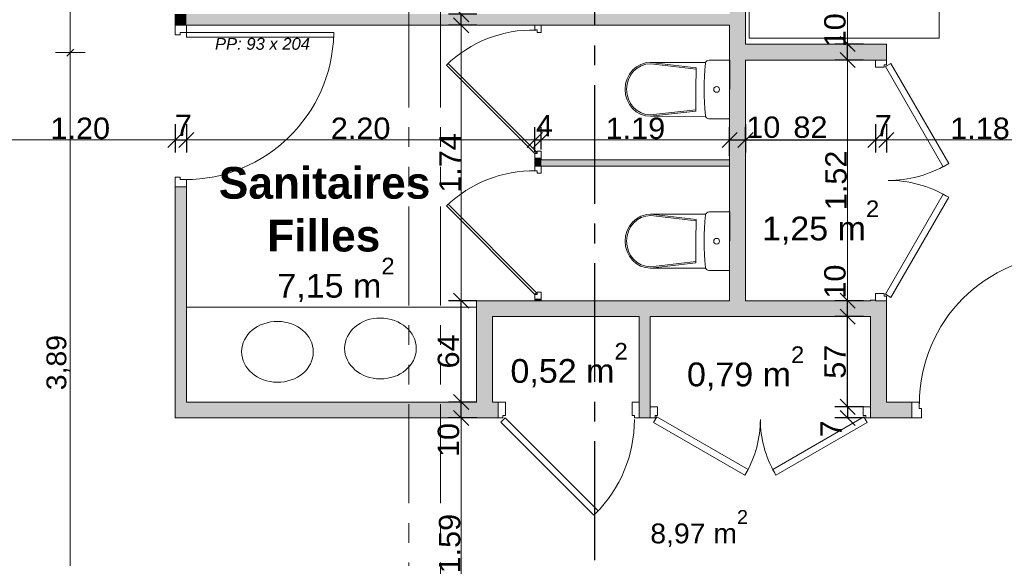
# Model space of a CAD drawing. Extents: x -61922 to -17841, y -51921 to -12831.
# Tile 16 of 22: x -37133 to -30916, y -33729 to -30328. Entities that reach past the tile are written whole.
import ezdxf

# ---------------------------------------------------------------- set-up
doc = ezdxf.new("R2010")
doc.units = 0
doc.header["$LTSCALE"] = 0.1
doc.header["$MEASUREMENT"] = 0
doc.linetypes.add('AXES2', pattern=[1.125, 0.75, -0.125, 0.125, -0.125])
doc.linetypes.add('FANTOME2', pattern=[1.25, 0.625, -0.125, 0.125, -0.125, 0.125, -0.125])
doc.layers.get('0').update_dxf_attribs({"lineweight": 9})
doc.layers.get('Defpoints').update_dxf_attribs({"lineweight": 9})
for name, color, linetype, lineweight in [('Cloisons', 7, 'Continuous', 9), ('Cotat_ 1_50', 7, 'Continuous', 9), ('Mobiliers', 7, 'Continuous', 9), ('Murs Périphériques', 7, 'Continuous', 9), ('Plomberie Sanitaire', 7, 'Continuous', 9), ('Poutres', 7, 'Continuous', 9), ('Revetement Sols', 7, 'Continuous', 9), ('Texte 2D', 7, 'Continuous', 9)]:
    doc.layers.add(name, color=color, linetype=linetype, lineweight=lineweight)
doc.styles.add('STYLE_GENERE_2', font='swissc.ttf', dxfattribs={"width": 1.25})
doc.styles.add('STYLE_GENERE_4', font='ariali.ttf')
doc.styles.add('STYLE_GENERE_6', font='arialbd.ttf')
doc.dimstyles.new('COTATION_EN_M', dxfattribs={"dimtxt": 135, "dimasz": 45, "dimexe": 80, "dimexo": 10, "dimgap": 3, "dimtad": 1, "dimlfac": 0.001, "dimzin": 0, "dimdsep": 46, "dimtxsty": 'STYLE_GENERE_2', "dimblk": 'OBLIQUE', "dimcen": 2.5, "dimclrd": 256, "dimclre": 256, "dimclrt": 256, "dimadec": 0, "dimazin": 0, "dimtfac": 1, "dimtix": 1, "dimtmove": 1, "dimatfit": 3, "dimldrblk": 'OBLIQUE', "dimfxl": 100, "dimfxlon": 1, "dimtfillclr": 256, "dimtolj": 1, "dimtzin": 1, "dimlwd": -1, "dimarcsym": 0})
doc.dimstyles.new('COTE CM', dxfattribs={"dimtxt": 135, "dimasz": 95, "dimexe": 80, "dimexo": 10, "dimgap": 10, "dimtad": 1, "dimdec": 0, "dimlfac": 0.1, "dimzin": 0, "dimtxsty": 'STYLE_GENERE_2', "dimblk": 'OBLIQUE', "dimcen": 0.09, "dimclrd": 256, "dimclre": 256, "dimclrt": 256, "dimadec": 0, "dimazin": 0, "dimtfac": 1, "dimtdec": 0, "dimtmove": 1, "dimatfit": 3, "dimfxl": 100, "dimfxlon": 1, "dimtolj": 1, "dimtzin": 0, "dimarcsym": 0})

# ---------------------------------------------------------------- blocks, each defined once
blk = doc.blocks.new('_Oblique')
at = {"color": 0, "linetype": 'ByBlock', "lineweight": -2}
blk.add_line((-0.5, -0.5), (0.5, 0.5), dxfattribs=at)
blk = doc.blocks.new('*D879')
at = {"lineweight": -2, "transparency": 16777216}
for p, q in [((-37350.5, -30986.9), (-37350.5, -31166.9)), ((-36150.3, -30986.9), (-36150.3, -31166.9))]:
    blk.add_line(p, q, dxfattribs=at)
at = {"transparency": 16777216}
blk.add_line((-37350.5, -31086.9), (-36150.3, -31086.9), dxfattribs=at)
at = {"layer": 'Defpoints', "color": 0, "transparency": 16777216}
for p in [(-36150.3, -30422.7), (-37350.5, -30535.4), (-36150.3, -31086.9)]:
    blk.add_point(p, dxfattribs=at)
at = {"transparency": 16777216, "xscale": 45, "yscale": 45, "zscale": 45, "rotation": 180}
blk.add_blockref('_Oblique', (-37350.5, -31086.9), dxfattribs=at)
at = {"transparency": 16777216, "xscale": 45, "yscale": 45, "zscale": 45}
blk.add_blockref('_Oblique', (-36150.3, -31086.9), dxfattribs=at)
at = {"transparency": 16777216, "insert": (-36750.4, -31014.5), "char_height": 135, "attachment_point": 5, "style": 'STYLE_GENERE_2'}
blk.add_mtext('\\A1;1.20', dxfattribs=at)
blk = doc.blocks.new('*D880')
at = {"lineweight": -2, "transparency": 16777216}
for p, q in [((-36150.3, -30986.9), (-36150.3, -31166.9)), ((-36080.3, -30986.9), (-36080.3, -31166.9)), ((-36150.3, -31086.9), (-36080.3, -31086.9))]:
    blk.add_line(p, q, dxfattribs=at)
at = {"layer": 'Defpoints', "color": 0, "transparency": 16777216}
for p in [(-36150.3, -30422.7), (-36080.3, -30407.7), (-36080.3, -31086.9)]:
    blk.add_point(p, dxfattribs=at)
at = {"lineweight": -2, "transparency": 16777216, "xscale": 95, "yscale": 95, "zscale": 95, "rotation": 180}
blk.add_blockref('_Oblique', (-36150.3, -31086.9), dxfattribs=at)
at = {"lineweight": -2, "transparency": 16777216, "xscale": 95, "yscale": 95, "zscale": 95}
blk.add_blockref('_Oblique', (-36080.3, -31086.9), dxfattribs=at)
at = {"transparency": 16777216, "insert": (-36099.2, -30994.9), "char_height": 135, "attachment_point": 5, "style": 'STYLE_GENERE_2'}
blk.add_mtext('\\A1;7', dxfattribs=at)
blk = doc.blocks.new('*D881')
at = {"lineweight": -2, "transparency": 16777216}
for p, q in [((-36080.3, -30986.9), (-36080.3, -31166.9)), ((-33880.3, -31162.7), (-33880.3, -31006.9))]:
    blk.add_line(p, q, dxfattribs=at)
at = {"transparency": 16777216}
blk.add_line((-36080.3, -31086.9), (-33880.3, -31086.9), dxfattribs=at)
at = {"layer": 'Defpoints', "color": 0, "transparency": 16777216}
for p in [(-36080.3, -30407.7), (-33880.3, -31086.9), (-33880.3, -31172.7)]:
    blk.add_point(p, dxfattribs=at)
at = {"transparency": 16777216, "xscale": 45, "yscale": 45, "zscale": 45, "rotation": 180}
blk.add_blockref('_Oblique', (-36080.3, -31086.9), dxfattribs=at)
at = {"transparency": 16777216, "xscale": 45, "yscale": 45, "zscale": 45}
blk.add_blockref('_Oblique', (-33880.3, -31086.9), dxfattribs=at)
at = {"transparency": 16777216, "insert": (-34980.3, -31014.5), "char_height": 135, "attachment_point": 5, "style": 'STYLE_GENERE_2'}
blk.add_mtext('\\A1;2.20', dxfattribs=at)
blk = doc.blocks.new('*D882')
at = {"lineweight": -2, "transparency": 16777216}
for p, q in [((-33880.3, -31162.7), (-33880.3, -31006.9)), ((-33840.3, -31147.7), (-33840.3, -31006.9)), ((-33880.3, -31086.9), (-33840.3, -31086.9))]:
    blk.add_line(p, q, dxfattribs=at)
at = {"layer": 'Defpoints', "color": 0, "transparency": 16777216}
for p in [(-33840.3, -31086.9), (-33880.3, -31172.7), (-33840.3, -31157.7)]:
    blk.add_point(p, dxfattribs=at)
at = {"lineweight": -2, "transparency": 16777216, "xscale": 95, "yscale": 95, "zscale": 95, "rotation": 180}
blk.add_blockref('_Oblique', (-33880.3, -31086.9), dxfattribs=at)
at = {"lineweight": -2, "transparency": 16777216, "xscale": 95, "yscale": 95, "zscale": 95}
blk.add_blockref('_Oblique', (-33840.3, -31086.9), dxfattribs=at)
at = {"transparency": 16777216, "insert": (-33819.5, -30997.7), "char_height": 135, "attachment_point": 5, "style": 'STYLE_GENERE_2'}
blk.add_mtext('\\A1;4', dxfattribs=at)
blk = doc.blocks.new('*D883')
at = {"lineweight": -2, "transparency": 16777216}
for p, q in [((-33840.3, -31147.7), (-33840.3, -31006.9)), ((-32650.3, -31186.9), (-32650.3, -31006.9))]:
    blk.add_line(p, q, dxfattribs=at)
at = {"transparency": 16777216}
blk.add_line((-33840.3, -31086.9), (-32650.3, -31086.9), dxfattribs=at)
at = {"layer": 'Defpoints', "color": 0, "transparency": 16777216}
for p in [(-32650.3, -31086.9), (-33840.3, -31157.7), (-32650.3, -31212.7)]:
    blk.add_point(p, dxfattribs=at)
at = {"transparency": 16777216, "xscale": 45, "yscale": 45, "zscale": 45, "rotation": 180}
blk.add_blockref('_Oblique', (-33840.3, -31086.9), dxfattribs=at)
at = {"transparency": 16777216, "xscale": 45, "yscale": 45, "zscale": 45}
blk.add_blockref('_Oblique', (-32650.3, -31086.9), dxfattribs=at)
at = {"transparency": 16777216, "insert": (-33245.3, -31014.6), "char_height": 135, "attachment_point": 5, "style": 'STYLE_GENERE_2'}
blk.add_mtext('\\A1;1.19', dxfattribs=at)
blk = doc.blocks.new('*D884')
at = {"lineweight": -2, "transparency": 16777216}
for p, q in [((-32550.3, -30986.9), (-32550.3, -31166.9)), ((-31730.3, -30986.9), (-31730.3, -31166.9)), ((-32550.3, -31086.9), (-31730.3, -31086.9))]:
    blk.add_line(p, q, dxfattribs=at)
at = {"layer": 'Defpoints', "color": 0, "transparency": 16777216}
for p in [(-32550.3, -30582.7), (-31730.3, -30627.7), (-31730.3, -31086.9)]:
    blk.add_point(p, dxfattribs=at)
at = {"lineweight": -2, "transparency": 16777216, "xscale": 95, "yscale": 95, "zscale": 95, "rotation": 180}
blk.add_blockref('_Oblique', (-32550.3, -31086.9), dxfattribs=at)
at = {"lineweight": -2, "transparency": 16777216, "xscale": 95, "yscale": 95, "zscale": 95}
blk.add_blockref('_Oblique', (-31730.3, -31086.9), dxfattribs=at)
at = {"transparency": 16777216, "insert": (-32140.3, -31007.5), "char_height": 135, "attachment_point": 5, "style": 'STYLE_GENERE_2'}
blk.add_mtext('\\A1;82', dxfattribs=at)
blk = doc.blocks.new('*D885')
at = {"lineweight": -2, "transparency": 16777216}
for p, q in [((-31730.3, -30986.9), (-31730.3, -31166.9)), ((-31660.3, -30986.9), (-31660.3, -31166.9)), ((-31730.3, -31086.9), (-31660.3, -31086.9))]:
    blk.add_line(p, q, dxfattribs=at)
at = {"layer": 'Defpoints', "color": 0, "transparency": 16777216}
for p in [(-31730.3, -30627.7), (-31660.3, -30612.7), (-31660.3, -31086.9)]:
    blk.add_point(p, dxfattribs=at)
at = {"lineweight": -2, "transparency": 16777216, "xscale": 95, "yscale": 95, "zscale": 95, "rotation": 180}
blk.add_blockref('_Oblique', (-31730.3, -31086.9), dxfattribs=at)
at = {"lineweight": -2, "transparency": 16777216, "xscale": 95, "yscale": 95, "zscale": 95}
blk.add_blockref('_Oblique', (-31660.3, -31086.9), dxfattribs=at)
at = {"transparency": 16777216, "insert": (-31680.2, -30996.4), "char_height": 135, "attachment_point": 5, "style": 'STYLE_GENERE_2'}
blk.add_mtext('\\A1;7', dxfattribs=at)
blk = doc.blocks.new('*D886')
at = {"lineweight": -2, "transparency": 16777216}
for p, q in [((-31660.3, -30986.9), (-31660.3, -31166.9)), ((-30479.1, -31186.9), (-30479.1, -31006.9))]:
    blk.add_line(p, q, dxfattribs=at)
at = {"transparency": 16777216}
blk.add_line((-31660.3, -31086.9), (-30479.1, -31086.9), dxfattribs=at)
at = {"layer": 'Defpoints', "color": 0, "transparency": 16777216}
for p in [(-31660.3, -30612.7), (-30479.1, -31086.9), (-30479.1, -31603.3)]:
    blk.add_point(p, dxfattribs=at)
at = {"transparency": 16777216, "xscale": 45, "yscale": 45, "zscale": 45, "rotation": 180}
blk.add_blockref('_Oblique', (-31660.3, -31086.9), dxfattribs=at)
at = {"transparency": 16777216, "xscale": 45, "yscale": 45, "zscale": 45}
blk.add_blockref('_Oblique', (-30479.1, -31086.9), dxfattribs=at)
at = {"transparency": 16777216, "insert": (-31069.7, -31014.6), "char_height": 135, "attachment_point": 5, "style": 'STYLE_GENERE_2'}
blk.add_mtext('\\A1;1.18', dxfattribs=at)
blk = doc.blocks.new('*D890')
at = {"lineweight": -2, "transparency": 16777216}
for p, q in [((-34245.6, -32842.7), (-34425.6, -32842.7)), ((-34445.6, -34430.8), (-34265.6, -34430.8))]:
    blk.add_line(p, q, dxfattribs=at)
at = {"transparency": 16777216}
blk.add_line((-34345.6, -32842.7), (-34345.6, -34430.8), dxfattribs=at)
at = {"layer": 'Defpoints', "color": 0, "transparency": 16777216}
for p in [(-34111.8, -32842.7), (-34476.6, -34430.8), (-34345.6, -34430.8)]:
    blk.add_point(p, dxfattribs=at)
at = {"transparency": 16777216, "xscale": 45, "yscale": 45, "zscale": 45}
for p, rotation in [((-34345.6, -32842.7), 90), ((-34345.6, -34430.8), 270)]:
    blk.add_blockref('_Oblique', p, dxfattribs=dict(at, rotation=rotation))
at = {"transparency": 16777216, "insert": (-34417.9, -33636.7), "char_height": 135, "attachment_point": 5, "rotation": 90, "style": 'STYLE_GENERE_2'}
blk.add_mtext('\\A1;1.59', dxfattribs=at)
blk = doc.blocks.new('A$C7C8A2EC4')
at = {"layer": 'Cloisons'}
for p, q in [((0, 0), (-40, 0)), ((-30, 0), (-40, 0)), ((-40, 0), (-40, -45)), ((-10, 0), (-30, 0)), ((0, 0), (-10, 0)), ((0, -30), (0, 0)), ((-40, -45), (-15, -45)), ((-15, -45), (-15, -30)), ((-15, -30), (0, -30)), ((547.9, -240.8), (-11.2, -800)), ((558.5, -251.5), (-0.6, -810.6)), ((-40, -840), (-40, -795)), ((-40, -795), (-15, -795)), ((-15, -795), (-15, -810)), ((-11.2, -800), (0, -811.2)), ((-15, -810), (0, -810)), ((0, -810), (0, -840))]:
    blk.add_line(p, q, dxfattribs=at)
at = {"layer": 'Cloisons', "color": 7, "linetype": 'Continuous'}
blk.add_line((0, -840), (-40, -840), dxfattribs=at)
at = {"layer": 'Cloisons', "color": 59, "linetype": 'Continuous', "lineweight": 20}
for p, q in [((-30, -840), (-40, -840)), ((-10, -840), (-30, -840)), ((0, -840), (-10, -840))]:
    blk.add_line(p, q, dxfattribs=at)
at = {"layer": 'Cloisons'}
blk.add_arc((10, -820), 790, 46.02775, 91.20084, dxfattribs=at)
blk = doc.blocks.new('*D965')
at = {"lineweight": -2, "ltscale": 10, "transparency": 16777216}
for p, q in [((-34245.6, -32102.7), (-34425.6, -32102.7)), ((-34345.6, -32742.7), (-34345.6, -32102.7)), ((-34245.6, -32742.7), (-34425.6, -32742.7))]:
    blk.add_line(p, q, dxfattribs=at)
at = {"layer": 'Defpoints', "color": 0, "ltscale": 10, "transparency": 16777216}
for p in [(-34345.6, -32102.7), (-34037.6, -32102.7), (-34037.6, -32742.7)]:
    blk.add_point(p, dxfattribs=at)
at = {"lineweight": -2, "ltscale": 10, "transparency": 16777216, "xscale": 95, "yscale": 95, "zscale": 95}
for p, rotation in [((-34345.6, -32102.7), 90), ((-34345.6, -32742.7), 270)]:
    blk.add_blockref('_Oblique', p, dxfattribs=dict(at, rotation=rotation))
at = {"ltscale": 10, "transparency": 16777216, "insert": (-34424.9, -32422.7), "char_height": 135, "attachment_point": 5, "rotation": 90, "style": 'STYLE_GENERE_2'}
blk.add_mtext('\\A1;64', dxfattribs=at)
blk = doc.blocks.new('*D966')
at = {"lineweight": -2, "ltscale": 10, "transparency": 16777216}
for p, q in [((-34245.6, -30362.7), (-34425.6, -30362.7)), ((-34245.6, -32102.7), (-34425.6, -32102.7))]:
    blk.add_line(p, q, dxfattribs=at)
at = {"ltscale": 10, "transparency": 16777216}
blk.add_line((-34345.6, -32102.7), (-34345.6, -30362.7), dxfattribs=at)
at = {"layer": 'Defpoints', "color": 0, "ltscale": 10, "transparency": 16777216}
for p in [(-34345.6, -30362.7), (-33669.7, -30362.7), (-34037.6, -32102.7)]:
    blk.add_point(p, dxfattribs=at)
at = {"ltscale": 10, "transparency": 16777216, "xscale": 45, "yscale": 45, "zscale": 45}
for p, rotation in [((-34345.6, -30362.7), 90), ((-34345.6, -32102.7), 270)]:
    blk.add_blockref('_Oblique', p, dxfattribs=dict(at, rotation=rotation))
at = {"ltscale": 10, "transparency": 16777216, "insert": (-34416.6, -31232.7), "char_height": 135, "attachment_point": 5, "rotation": 90, "style": 'STYLE_GENERE_2'}
blk.add_mtext('\\A1;1.74', dxfattribs=at)
blk = doc.blocks.new('*D967')
at = {"lineweight": -2, "ltscale": 10, "transparency": 16777216}
for p, q in [((-34245.6, -30292.7), (-34425.6, -30292.7)), ((-34345.6, -30362.7), (-34345.6, -30292.7)), ((-34245.6, -30362.7), (-34425.6, -30362.7))]:
    blk.add_line(p, q, dxfattribs=at)
at = {"layer": 'Defpoints', "color": 0, "ltscale": 10, "transparency": 16777216}
for p in [(-34345.6, -30292.7), (-33669.7, -30292.7), (-33669.7, -30362.7)]:
    blk.add_point(p, dxfattribs=at)
at = {"lineweight": -2, "ltscale": 10, "transparency": 16777216, "xscale": 95, "yscale": 95, "zscale": 95}
for p, rotation in [((-34345.6, -30292.7), 90), ((-34345.6, -30362.7), 270)]:
    blk.add_blockref('_Oblique', p, dxfattribs=dict(at, rotation=rotation))
at = {"ltscale": 10, "transparency": 16777216, "insert": (-34423.1, -30213.7), "char_height": 135, "attachment_point": 5, "rotation": 90, "style": 'STYLE_GENERE_2'}
blk.add_mtext('\\A1;7', dxfattribs=at)
blk = doc.blocks.new('*D969')
at = {"lineweight": -2, "ltscale": 10, "transparency": 16777216}
for p, q in [((-34258.3, -32742.7), (-34425.6, -32742.7)), ((-34345.6, -32842.7), (-34345.6, -32742.7)), ((-34345.6, -32842.7), (-34425.6, -32842.7))]:
    blk.add_line(p, q, dxfattribs=at)
at = {"layer": 'Defpoints', "color": 0, "ltscale": 10, "transparency": 16777216}
for p in [(-34345.6, -32742.7), (-34248.3, -32742.7), (-34345.6, -32842.7)]:
    blk.add_point(p, dxfattribs=at)
at = {"lineweight": -2, "ltscale": 10, "transparency": 16777216, "xscale": 95, "yscale": 95, "zscale": 95}
for p, rotation in [((-34345.6, -32742.7), 90), ((-34345.6, -32842.7), 270)]:
    blk.add_blockref('_Oblique', p, dxfattribs=dict(at, rotation=rotation))
at = {"ltscale": 10, "transparency": 16777216, "insert": (-34424.9, -32982.3), "char_height": 135, "attachment_point": 5, "rotation": 90, "style": 'STYLE_GENERE_2'}
blk.add_mtext('\\A1;10', dxfattribs=at)
blk = doc.blocks.new('*D970')
at = {"lineweight": -2, "ltscale": 10, "transparency": 16777216}
for p, q in [((-31805.6, -32202.7), (-31985.6, -32202.7)), ((-31905.6, -32772.7), (-31905.6, -32202.7)), ((-31805.6, -32772.7), (-31985.6, -32772.7))]:
    blk.add_line(p, q, dxfattribs=at)
at = {"layer": 'Defpoints', "color": 0, "ltscale": 10, "transparency": 16777216}
for p in [(-31905.6, -32202.7), (-31760.3, -32202.7), (-31761.4, -32772.7)]:
    blk.add_point(p, dxfattribs=at)
at = {"lineweight": -2, "ltscale": 10, "transparency": 16777216, "xscale": 95, "yscale": 95, "zscale": 95}
for p, rotation in [((-31905.6, -32202.7), 90), ((-31905.6, -32772.7), 270)]:
    blk.add_blockref('_Oblique', p, dxfattribs=dict(at, rotation=rotation))
at = {"ltscale": 10, "transparency": 16777216, "insert": (-31984.5, -32487.7), "char_height": 135, "attachment_point": 5, "rotation": 90, "style": 'STYLE_GENERE_2'}
blk.add_mtext('\\A1;57', dxfattribs=at)
blk = doc.blocks.new('*D971')
at = {"lineweight": -2, "ltscale": 10, "transparency": 16777216}
for p, q in [((-31805.6, -32102.7), (-31985.6, -32102.7)), ((-31905.6, -32202.7), (-31905.6, -32102.7)), ((-31805.6, -32202.7), (-31985.6, -32202.7))]:
    blk.add_line(p, q, dxfattribs=at)
at = {"layer": 'Defpoints', "color": 0, "ltscale": 10, "transparency": 16777216}
for p in [(-31905.6, -32102.7), (-31760.3, -32102.7), (-31760.3, -32202.7)]:
    blk.add_point(p, dxfattribs=at)
at = {"lineweight": -2, "ltscale": 10, "transparency": 16777216, "xscale": 95, "yscale": 95, "zscale": 95}
for p, rotation in [((-31905.6, -32102.7), 90), ((-31905.6, -32202.7), 270)]:
    blk.add_blockref('_Oblique', p, dxfattribs=dict(at, rotation=rotation))
at = {"ltscale": 10, "transparency": 16777216, "insert": (-31984.9, -31981.9), "char_height": 135, "attachment_point": 5, "rotation": 90, "style": 'STYLE_GENERE_2'}
blk.add_mtext('\\A1;10', dxfattribs=at)
blk = doc.blocks.new('*D972')
at = {"lineweight": -2, "ltscale": 10, "transparency": 16777216}
for p, q in [((-31805.6, -30582.7), (-31985.6, -30582.7)), ((-31805.6, -32102.7), (-31985.6, -32102.7))]:
    blk.add_line(p, q, dxfattribs=at)
at = {"ltscale": 10, "transparency": 16777216}
blk.add_line((-31905.6, -32102.7), (-31905.6, -30582.7), dxfattribs=at)
at = {"layer": 'Defpoints', "color": 0, "ltscale": 10, "transparency": 16777216}
for p in [(-31905.6, -30582.7), (-31730.3, -30582.7), (-31760.3, -32102.7)]:
    blk.add_point(p, dxfattribs=at)
at = {"ltscale": 10, "transparency": 16777216, "xscale": 45, "yscale": 45, "zscale": 45}
for p, rotation in [((-31905.6, -30582.7), 90), ((-31905.6, -32102.7), 270)]:
    blk.add_blockref('_Oblique', p, dxfattribs=dict(at, rotation=rotation))
at = {"ltscale": 10, "transparency": 16777216, "insert": (-31978, -31342.7), "char_height": 135, "attachment_point": 5, "rotation": 90, "style": 'STYLE_GENERE_2'}
blk.add_mtext('\\A1;1.52', dxfattribs=at)
blk = doc.blocks.new('*D973')
at = {"lineweight": -2, "ltscale": 10, "transparency": 16777216}
for p, q in [((-31805.6, -30482), (-31985.6, -30482)), ((-31905.6, -30582.7), (-31905.6, -30482)), ((-31805.6, -30582.7), (-31985.6, -30582.7))]:
    blk.add_line(p, q, dxfattribs=at)
at = {"layer": 'Defpoints', "color": 0, "ltscale": 10, "transparency": 16777216}
for p in [(-31905.6, -30482), (-31660.3, -30482), (-31730.3, -30582.7)]:
    blk.add_point(p, dxfattribs=at)
at = {"lineweight": -2, "ltscale": 10, "transparency": 16777216, "xscale": 95, "yscale": 95, "zscale": 95}
for p, rotation in [((-31905.6, -30482), 90), ((-31905.6, -30582.7), 270)]:
    blk.add_blockref('_Oblique', p, dxfattribs=dict(at, rotation=rotation))
at = {"ltscale": 10, "transparency": 16777216, "insert": (-31984.9, -30394.6), "char_height": 135, "attachment_point": 5, "rotation": 90, "style": 'STYLE_GENERE_2'}
blk.add_mtext('\\A1;10', dxfattribs=at)
blk = doc.blocks.new('*D974')
at = {"lineweight": -2, "ltscale": 10, "transparency": 16777216}
for p, q in [((-32005.6, -27895.4), (-31825.6, -27895.4)), ((-31805.6, -30482), (-31985.6, -30482))]:
    blk.add_line(p, q, dxfattribs=at)
at = {"ltscale": 10, "transparency": 16777216}
blk.add_line((-31905.6, -30482), (-31905.6, -27895.4), dxfattribs=at)
at = {"layer": 'Defpoints', "color": 0, "ltscale": 10, "transparency": 16777216}
for p in [(-32550.3, -27895.4), (-31905.6, -27895.4), (-31660.3, -30482)]:
    blk.add_point(p, dxfattribs=at)
at = {"ltscale": 10, "transparency": 16777216, "xscale": 45, "yscale": 45, "zscale": 45}
for p, rotation in [((-31905.6, -27895.4), 90), ((-31905.6, -30482), 270)]:
    blk.add_blockref('_Oblique', p, dxfattribs=dict(at, rotation=rotation))
at = {"ltscale": 10, "transparency": 16777216, "insert": (-31978, -29188.7), "char_height": 135, "attachment_point": 5, "rotation": 90, "style": 'STYLE_GENERE_2'}
blk.add_mtext('\\A1;2.59', dxfattribs=at)
blk = doc.blocks.new('*D975')
at = {"lineweight": -2, "ltscale": 10, "transparency": 16777216}
for p, q in [((-31805.6, -32772.7), (-31985.6, -32772.7)), ((-31905.6, -32772.7), (-31905.6, -32842.7)), ((-31805.6, -32842.7), (-31985.6, -32842.7))]:
    blk.add_line(p, q, dxfattribs=at)
at = {"layer": 'Defpoints', "color": 0, "ltscale": 10, "transparency": 16777216}
for p in [(-31761.4, -32772.7), (-31905.6, -32842.7), (-31761.4, -32842.7)]:
    blk.add_point(p, dxfattribs=at)
at = {"lineweight": -2, "ltscale": 10, "transparency": 16777216, "xscale": 95, "yscale": 95, "zscale": 95}
for p, rotation in [((-31905.6, -32772.7), 90), ((-31905.6, -32842.7), 270)]:
    blk.add_blockref('_Oblique', p, dxfattribs=dict(at, rotation=rotation))
at = {"ltscale": 10, "transparency": 16777216, "insert": (-32011.1, -32911.6), "char_height": 135, "attachment_point": 5, "rotation": 90, "style": 'STYLE_GENERE_2'}
blk.add_mtext('\\A1;7', dxfattribs=at)
blk = doc.blocks.new('*D976')
at = {"lineweight": -2, "ltscale": 10, "transparency": 16777216}
for p, q in [((-32650.3, -31086.9), (-32650.3, -31006.9)), ((-32550.3, -31086.9), (-32550.3, -31006.9)), ((-32650.3, -31086.9), (-32550.3, -31086.9))]:
    blk.add_line(p, q, dxfattribs=at)
at = {"layer": 'Defpoints', "color": 0, "ltscale": 10, "transparency": 16777216}
for p in [(-32650.3, -31086.9), (-32550.3, -31086.9), (-32550.3, -31086.9)]:
    blk.add_point(p, dxfattribs=at)
at = {"lineweight": -2, "ltscale": 10, "transparency": 16777216, "xscale": 95, "yscale": 95, "zscale": 95, "rotation": 180}
blk.add_blockref('_Oblique', (-32650.3, -31086.9), dxfattribs=at)
at = {"lineweight": -2, "ltscale": 10, "transparency": 16777216, "xscale": 95, "yscale": 95, "zscale": 95}
blk.add_blockref('_Oblique', (-32550.3, -31086.9), dxfattribs=at)
at = {"ltscale": 10, "transparency": 16777216, "insert": (-32437.9, -31007.6), "char_height": 135, "attachment_point": 5, "style": 'STYLE_GENERE_2'}
blk.add_mtext('\\A1;10', dxfattribs=at)

msp = doc.modelspace()

# ---------------------------------------------------------------- hatches: boundary and pattern name
at = {"layer": 'Cloisons', "linetype": 'Continuous', "lineweight": 60}
for points in [[(-32650.343, -30482.676), (-32550.343, -30482.676), (-32550.343, -27895.357), (-32650.343, -27895.357)], [(-36080.343, -30292.676), (-36150.343, -30292.676), (-36150.343, -30362.676), (-36080.343, -30362.676)], [(-36080.343, -30362.676), (-32650.343, -30362.676), (-32650.343, -30292.676), (-36080.343, -30292.676)], [(-32650.343, -30582.676), (-31730.343, -30582.676), (-31730.343, -30482.676), (-32650.343, -30482.676)], [(-31730.343, -30582.676), (-31660.343, -30582.676), (-31660.343, -30481.968), (-31730.343, -30481.968)], [(-32650.343, -32102.676), (-32550.343, -32102.676), (-32550.343, -30582.676), (-32650.343, -30582.676)], [(-36080.343, -31382.676), (-36150.343, -31382.676), (-36150.343, -32842.676), (-36080.343, -32742.676)], [(-34148.282, -32742.676), (-34148.282, -32202.676), (-34248.282, -32102.676), (-34248.282, -32742.676)], [(-31760.343, -32102.676), (-34248.282, -32102.676), (-34148.282, -32202.676), (-31760.343, -32202.676)], [(-31660.343, -32742.676), (-31660.343, -32099.423), (-31760.343, -32099.423), (-31760.343, -32742.676)], [(-33151.428, -32742.676), (-33151.428, -32202.676), (-33221.428, -32202.676), (-33221.428, -32742.676)], [(-36080.343, -32742.676), (-36150.343, -32842.676), (-34111.428, -32842.676), (-34111.428, -32742.676)], [(-33221.428, -32742.676), (-33221.428, -32842.676), (-33151.428, -32842.676), (-33151.428, -32742.676)], [(-31761.428, -32742.676), (-31761.428, -32842.676), (-31499.128, -32842.676), (-31499.128, -32742.676)]]:
    msp.add_hatch(color=7, dxfattribs=at).paths.add_polyline_path(points, flags=0)
at = {"layer": 'Cloisons', "linetype": 'Continuous', "lineweight": 9}
for color, points in [(9, [(-33840.343, -31202.676), (-33880.343, -31202.676), (-33880.343, -31252.676), (-33840.343, -31252.676)]), (9, [(-32650.343, -31212.675), (-33840.343, -31212.676), (-33840.343, -31252.676), (-32650.343, -31252.675)]), (7, [(-33840.342, -32092.676), (-33880.342, -32092.676), (-33880.342, -32102.676), (-33840.342, -32102.676)])]:
    msp.add_hatch(color=color, dxfattribs=at).paths.add_polyline_path(points, flags=0)

# ---------------------------------------------------------------- linework, layer by layer
at = {"linetype": 'AXES2', "lineweight": 30, "ltscale": 10000}
msp.add_line((-33504.127, -27365.413), (-33504.127, -43336.485), dxfattribs=at)
for p, q in [((-33840.343, -31212.676), (-32650.343, -31212.675)), ((-33840.343, -31252.676), (-32650.343, -31252.675))]:
    msp.add_line(p, q)
at = {"layer": 'Cloisons', "color": 7, "linetype": 'Continuous'}
for p, q in [((-32550.343, -30482.676), (-32550.343, -27895.357)), ((-36150.343, -30292.676), (-36150.343, -30362.676)), ((-36150.343, -30362.676), (-36080.343, -30362.676)), ((-36080.343, -30362.676), (-32650.343, -30362.676)), ((-33840.344, -30362.676), (-33880.344, -30362.676)), ((-32650.343, -30362.676), (-32650.343, -30482.676)), ((-32650.343, -30482.676), (-32650.343, -30582.676)), ((-31730.343, -30482.676), (-32550.343, -30482.676)), ((-31730.343, -30481.968), (-31730.343, -30482.676)), ((-31660.343, -30481.968), (-31730.343, -30481.968)), ((-31660.343, -30582.676), (-31660.343, -30481.968)), ((-32650.343, -30582.676), (-32650.343, -32102.676)), ((-32550.343, -30582.676), (-31730.343, -30582.676)), ((-32550.343, -32102.676), (-32550.343, -30582.676)), ((-31660.343, -30582.676), (-31730.343, -30582.676)), ((-33880.343, -31202.676), (-33840.343, -31202.676)), ((-33880.343, -31202.676), (-33880.343, -31252.676)), ((-33840.343, -31212.676), (-33840.343, -31202.676)), ((-33880.343, -31252.676), (-33840.343, -31252.676)), ((-32650.343, -31252.675), (-32650.343, -31212.675)), ((-36150.343, -31382.676), (-36080.343, -31382.676)), ((-36150.343, -31382.676), (-36150.343, -32842.676)), ((-36080.343, -32742.676), (-36080.343, -31382.676)), ((-34248.282, -32102.676), (-34248.282, -32742.676)), ((-32650.343, -32102.676), (-34248.282, -32102.676)), ((-33880.342, -32092.676), (-33840.342, -32092.676)), ((-33880.342, -32092.676), (-33880.342, -32102.676)), ((-33880.342, -32102.676), (-33840.342, -32102.676)), ((-33840.342, -32102.676), (-33840.342, -32092.676)), ((-31760.343, -32102.676), (-32550.343, -32102.676)), ((-31730.343, -32099.423), (-31760.343, -32099.423)), ((-31760.343, -32099.423), (-31760.343, -32102.676)), ((-31660.343, -32742.676), (-31660.343, -32099.423)), ((-34148.282, -32742.676), (-34148.282, -32202.676)), ((-34148.282, -32202.676), (-33221.428, -32202.676)), ((-33221.428, -32202.676), (-33221.428, -32742.676)), ((-33151.428, -32742.676), (-33151.428, -32202.676)), ((-33151.428, -32202.676), (-31760.343, -32202.676)), ((-31760.343, -32202.676), (-31760.343, -32742.676)), ((-34248.282, -32742.676), (-36080.343, -32742.676)), ((-34111.428, -32742.676), (-34148.282, -32742.676)), ((-34111.428, -32842.676), (-34111.428, -32742.676)), ((-33221.428, -32842.676), (-33221.428, -32742.676)), ((-33151.428, -32842.676), (-33151.428, -32742.676)), ((-31761.428, -32842.676), (-31761.428, -32742.676)), ((-31760.343, -32742.676), (-31761.428, -32742.676)), ((-31499.128, -32742.676), (-31660.343, -32742.676)), ((-31499.128, -32842.676), (-31499.128, -32742.676)), ((-36150.343, -32842.676), (-34111.428, -32842.676)), ((-33221.428, -32842.676), (-33151.428, -32842.676)), ((-31761.428, -32842.676), (-31499.128, -32842.676))]:
    msp.add_line(p, q, dxfattribs=at)
at = {"layer": 'Cloisons', "color": 59, "linetype": 'Continuous', "lineweight": 20}
for p, q in [((-36140.343, -30362.676), (-36150.343, -30362.676)), ((-36090.343, -30362.676), (-36140.343, -30362.676)), ((-36080.343, -30362.676), (-36090.343, -30362.676)), ((-31720.343, -30582.676), (-31730.343, -30582.676)), ((-31670.343, -30582.676), (-31720.343, -30582.676)), ((-31660.343, -30582.676), (-31670.343, -30582.676)), ((-36140.343, -31382.676), (-36150.343, -31382.676)), ((-36090.343, -31382.676), (-36140.343, -31382.676)), ((-36080.343, -31382.676), (-36090.343, -31382.676)), ((-31720.343, -32102.676), (-31730.343, -32102.676)), ((-31670.343, -32102.676), (-31720.343, -32102.676)), ((-31660.343, -32102.676), (-31670.343, -32102.676)), ((-34111.428, -32752.676), (-34111.428, -32742.676)), ((-34111.428, -32832.676), (-34111.428, -32752.676)), ((-33221.428, -32752.676), (-33221.428, -32742.676)), ((-33221.428, -32832.676), (-33221.428, -32752.676)), ((-31499.128, -32742.676), (-31499.128, -32752.676)), ((-31499.128, -32752.676), (-31499.128, -32832.676)), ((-33151.428, -32782.676), (-33151.428, -32772.676)), ((-33151.428, -32832.676), (-33151.428, -32782.676)), ((-31761.428, -32782.676), (-31761.428, -32772.676)), ((-31761.428, -32832.676), (-31761.428, -32782.676)), ((-34111.428, -32842.676), (-34111.428, -32832.676)), ((-33221.428, -32842.676), (-33221.428, -32832.676)), ((-33151.428, -32842.676), (-33151.428, -32832.676)), ((-31761.428, -32842.676), (-31761.428, -32832.676)), ((-31499.128, -32832.676), (-31499.128, -32842.676)), ((-33508.064, -33457.252), (-33479.78, -33428.968))]:
    msp.add_line(p, q, dxfattribs=at)
at = {"layer": 'Cloisons'}
for p, q in [((-36150.343, -30362.676), (-36150.343, -30422.676)), ((-36080.343, -30407.676), (-36080.343, -30362.676)), ((-36150.343, -30422.676), (-36120.343, -30422.676)), ((-36120.343, -30422.676), (-36120.343, -30407.676)), ((-36120.343, -30407.676), (-36080.343, -30407.676)), ((-36080.343, -30437.676), (-36080.343, -30407.676)), ((-36080.343, -30407.676), (-35150.343, -30407.676)), ((-35150.343, -30437.676), (-36080.343, -30437.676)), ((-35150.343, -30407.676), (-35150.343, -30437.676)), ((-31730.343, -30582.676), (-31730.343, -30627.676)), ((-31660.343, -30612.676), (-31660.343, -30582.676)), ((-31730.343, -30627.676), (-31675.343, -30627.676)), ((-31675.343, -30627.676), (-31675.343, -30612.676)), ((-31675.343, -30612.676), (-31660.343, -30612.676)), ((-31666.994, -30623.836), (-31632.353, -30603.836)), ((-31301.994, -31256.035), (-31666.994, -30623.836)), ((-31632.353, -30603.836), (-31267.353, -31236.035)), ((-31267.353, -31236.035), (-31301.994, -31256.035)), ((-36150.343, -31382.676), (-36150.343, -31322.676)), ((-36150.343, -31322.676), (-36120.343, -31322.676)), ((-36120.343, -31322.676), (-36120.343, -31337.676)), ((-36120.343, -31337.676), (-36080.343, -31337.676)), ((-36080.343, -31337.676), (-36080.343, -31382.676)), ((-31301.994, -31429.317), (-31666.994, -32061.516)), ((-31632.353, -32081.516), (-31267.353, -31449.317)), ((-31267.353, -31449.317), (-31301.994, -31429.317)), ((-31730.343, -32102.676), (-31730.343, -32057.676)), ((-31730.343, -32057.676), (-31675.343, -32057.676)), ((-31675.343, -32057.676), (-31675.343, -32072.676)), ((-31675.343, -32072.676), (-31660.343, -32072.676)), ((-31666.994, -32061.516), (-31632.353, -32081.516)), ((-31660.343, -32072.676), (-31660.343, -32102.676)), ((-34111.428, -32742.676), (-34066.428, -32742.676)), ((-34066.428, -32742.676), (-34066.428, -32827.676)), ((-33221.428, -32742.676), (-33266.428, -32742.676)), ((-33266.428, -32742.676), (-33266.428, -32827.676)), ((-31454.128, -32742.676), (-31499.128, -32742.676)), ((-31454.128, -32782.676), (-31454.128, -32742.676)), ((-33151.428, -32772.676), (-33106.428, -32772.676)), ((-33106.428, -32772.676), (-33106.428, -32827.676)), ((-31761.428, -32772.676), (-31806.428, -32772.676)), ((-31806.428, -32772.676), (-31806.428, -32827.676)), ((-31439.128, -32782.676), (-31454.128, -32782.676)), ((-31439.128, -32842.676), (-31439.128, -32782.676)), ((-34081.428, -32842.676), (-34111.428, -32842.676)), ((-34066.679, -32842.07), (-34094.963, -32870.354)), ((-34094.963, -32870.354), (-33508.064, -33457.252)), ((-34066.428, -32827.676), (-34081.428, -32827.676)), ((-34081.428, -32827.676), (-34081.428, -32842.676)), ((-33479.78, -33428.968), (-34066.679, -32842.07)), ((-33266.428, -32827.676), (-33251.428, -32827.676)), ((-33251.428, -32827.676), (-33251.428, -32842.676)), ((-33251.428, -32842.676), (-33221.428, -32842.676)), ((-33121.428, -32842.676), (-33151.428, -32842.676)), ((-33110.267, -32836.026), (-33130.267, -32870.667)), ((-33130.267, -32870.667), (-32554.36, -33203.167)), ((-33106.428, -32827.676), (-33121.428, -32827.676)), ((-33121.428, -32827.676), (-33121.428, -32842.676)), ((-32534.36, -33168.526), (-33110.267, -32836.026)), ((-32378.495, -33168.526), (-31802.588, -32836.026)), ((-31782.588, -32870.667), (-32358.495, -33203.167)), ((-31806.428, -32827.676), (-31791.428, -32827.676)), ((-31802.588, -32836.026), (-31782.588, -32870.667)), ((-31791.428, -32827.676), (-31791.428, -32842.676)), ((-31791.428, -32842.676), (-31761.428, -32842.676)), ((-31499.128, -32842.676), (-31439.128, -32842.676)), ((-32554.36, -33203.167), (-32534.36, -33168.526)), ((-32358.495, -33203.167), (-32378.495, -33168.526))]:
    msp.add_line(p, q, dxfattribs=at)
at = {"layer": 'Cloisons', "color": 9, "linetype": 'Continuous'}
for p, q in [((-32650.343, -31212.675), (-33840.343, -31212.676)), ((-33840.343, -31252.676), (-32650.343, -31252.675))]:
    msp.add_line(p, q, dxfattribs=at)
at = {"layer": 'Cloisons'}
for centre, radius, start, end in [((-36090.499, -30397.299), 940.377, 270.0095121, 358.7583681), ((-31650.343, -30602.676), 740, 270, 300), ((-31650.343, -32082.676), 740, 60, 90), ((-30512.492, -32752.604), 940, 90, 180), ((-34091.428, -32852.676), 840, 315, 0), ((-33131.428, -32852.676), 675, 330, 0), ((-31781.428, -32852.676), 675, 180, 210)]:
    msp.add_arc(centre, radius, start, end, dxfattribs=at)
at = {"layer": 'Cotat_ 1_50', "color": 7, "linetype": 'Continuous', "lineweight": 20}
for p, q in [((-36813.645, -30510.357), (-36813.645, -29067.676)), ((-36813.645, -30510.357), (-36813.645, -29067.676)), ((-34251.881, -30362.676), (-34439.381, -30362.676)), ((-34251.881, -30362.676), (-34439.381, -30362.676)), ((-32650.343, -30440.301), (-32650.343, -30627.801)), ((-36813.645, -34401.671), (-36813.645, -30510.357)), ((-36813.645, -34401.671), (-36813.645, -30510.357)), ((-31905.111, -30482.676), (-32092.611, -30482.676)), ((-31905.111, -30482.676), (-32092.611, -30482.676)), ((-36719.895, -30535.357), (-36907.395, -30535.357)), ((-36719.895, -30535.357), (-36907.395, -30535.357)), ((-31905.111, -30582.676), (-32092.611, -30582.676)), ((-31905.111, -30582.676), (-32092.611, -30582.676)), ((-33572.678, -32102.676), (-33760.178, -32102.676)), ((-31905.111, -32102.676), (-32092.611, -32102.676)), ((-31905.111, -32102.676), (-32092.611, -32102.676)), ((-33572.678, -32202.676), (-33760.178, -32202.676)), ((-33572.678, -32202.676), (-33760.178, -32202.676)), ((-31905.111, -32202.676), (-32092.611, -32202.676)), ((-31905.111, -32202.676), (-32092.611, -32202.676)), ((-34251.881, -32742.676), (-34439.381, -32742.676))]:
    msp.add_line(p, q, dxfattribs=at)
at = {"layer": 'Mobiliers', "color": 253}
for p, q in [((-32527.505, -30443.699), (-32527.505, -29843.699)), ((-31327.505, -29843.699), (-31327.505, -30443.699)), ((-31327.505, -30443.699), (-32527.505, -30443.699))]:
    msp.add_line(p, q, dxfattribs=at)
at = {"layer": 'Murs Périphériques', "color": 7, "linetype": 'Continuous'}
msp.add_line((-36080.343, -32142.676), (-34248.282, -32142.676), dxfattribs=at)
at = {"layer": 'Plomberie Sanitaire', "linetype": 'Continuous'}
for p, q in [((-32650.139, -30583.159), (-32780.6, -30583.015)), ((-32801.665, -30597.651), (-33149.352, -30597.269)), ((-33148.899, -30605.961), (-32862.73, -30639.428)), ((-33148.889, -30597.269), (-32862.72, -30630.736)), ((-32862.871, -30767.925), (-32862.72, -30630.736)), ((-32862.871, -30767.925), (-32863.022, -30905.113)), ((-32801.827, -30938.333), (-33149.726, -30937.95)), ((-33149.264, -30937.951), (-32863.022, -30905.113)), ((-33149.255, -30929.259), (-32863.012, -30896.422)), ((-32650.547, -30953.159), (-32781.007, -30953.015)), ((-32801.665, -31556.383), (-33149.352, -31556)), ((-33148.899, -31564.692), (-32862.73, -31598.159)), ((-33148.889, -31556.001), (-32862.72, -31589.468)), ((-32650.139, -31541.89), (-32780.6, -31541.747)), ((-32862.871, -31726.656), (-32862.72, -31589.468)), ((-32862.871, -31726.656), (-32863.022, -31863.845)), ((-33149.264, -31896.682), (-32863.022, -31863.845)), ((-33149.255, -31887.99), (-32863.012, -31855.153)), ((-32801.827, -31897.064), (-33149.726, -31896.682)), ((-32650.547, -31911.89), (-32781.007, -31911.746))]:
    msp.add_line(p, q, dxfattribs=at)
at = {"layer": 'Plomberie Sanitaire', "color": 7, "linetype": 'Continuous', "lineweight": 20}
for p, q in [((-32650.139, -30583.159), (-32650.547, -30953.159)), ((-32650.139, -31541.89), (-32650.547, -31911.89))]:
    msp.add_line(p, q, dxfattribs=at)
at = {"layer": 'Plomberie Sanitaire', "linetype": 'Continuous'}
for centre, major_axis, ratio, start_param, end_param in [((-32780.623, -30604.503), (-21.975, 0.024), 0.97780811, 4.71238898, 6.1737848), ((-33149.539, -30767.609), (0.187, 170.341), 0.94401118, 0, 3.14159265), ((-33149.077, -30767.61), (0.178, 161.649), 0.9426397, 0, 3.14159265), ((-31192.652, -30769.762), (-1618.906, 1.781), 0.97780811, 6.17821652, 6.38803212), ((-32780.983, -30931.528), (-21.975, 0.024), 0.97780811, 0.1004151, 1.57079633), ((-33149.539, -31726.341), (0.187, 170.341), 0.94401118, 0, 3.14159265), ((-33149.077, -31726.341), (0.178, 161.649), 0.9426397, 0, 3.14159265), ((-31192.652, -31728.494), (-1618.906, 1.781), 0.97780811, 6.17821652, 6.38803212), ((-32780.623, -31563.234), (-21.975, 0.024), 0.97780811, 4.71238898, 6.1737848), ((-32780.983, -31890.259), (-21.975, 0.024), 0.97780811, 0.1004151, 1.57079633)]:
    msp.add_ellipse(centre, major_axis=major_axis, ratio=ratio, start_param=start_param, end_param=end_param, dxfattribs=at)
for centre in [(-32732.676, -30768.068), (-32732.676, -31726.799)]:
    msp.add_ellipse(centre, major_axis=(-18.382, 0.02), ratio=0.97780811, dxfattribs=at)
at = {"layer": 'Plomberie Sanitaire', "color": 7, "linetype": 'Continuous', "lineweight": 20}
for centre in [(-35505.156, -32425.307), (-34855.137, -32403.98)]:
    msp.add_ellipse(centre, major_axis=(226.251, -1.374), ratio=0.84982152, dxfattribs=at)
at = {"layer": 'Poutres', "color": 7, "linetype": 'FANTOME2', "ltscale": 10000}
msp.add_line((-34676.274, -27756.671), (-34676.274, -34419.785), dxfattribs=at)
at = {"layer": 'Poutres', "linetype": 'FANTOME2', "ltscale": 10000}
msp.add_line((-34476.274, -27756.671), (-34476.274, -34419.847), dxfattribs=at)

# ---------------------------------------------------------------- block references
at = {"xscale": -1}
for p in [(-33880.342, -30362.676), (-33880.342, -31252.676)]:
    msp.add_blockref('A$C7C8A2EC4', p, dxfattribs=at)
at = {"ltscale": 10, "xscale": 45, "yscale": 45, "zscale": 45}
msp.add_blockref('_Oblique', (-36813.645, -30535.357), dxfattribs=at)

# ---------------------------------------------------------------- texts
at = {"layer": 'Cloisons', "insert": (-35899.828, -30518.599), "char_height": 75, "attachment_point": 7, "style": 'STYLE_GENERE_4'}
msp.add_mtext('{PP: 93 x 204}', dxfattribs=at)
at = {"layer": 'Cotat_ 1_50', "color": 7, "lineweight": 20, "insert": (-36963.645, -32667.722), "char_height": 125, "attachment_point": 1, "rotation": 90, "style": 'STYLE_GENERE_2'}
msp.add_mtext('{3,89}', dxfattribs=at)
at = {"layer": 'Revetement Sols', "color": 7, "linetype": 'Continuous', "lineweight": 20, "attachment_point": 7, "style": 'STYLE_GENERE_2'}
for s, insert, char_height in [('{1,25 m\\A1{\\H0.7x;\\S2^  ;}}', (-32446.475, -31749.282), 150), ('{7,15 m\\A1{\\H0.7x;\\S2^  ;}}', (-35505.881, -32110.903), 150), ('{0,52 m\\A1{\\H0.7x;\\S2^  ;}}', (-34034.252, -32648.9), 150), ('{0,79 m\\A1{\\H0.7x;\\S2^  ;}}', (-32919.667, -32670.848), 150), ('{8,97 m\\A1{\\H0.7x;\\S2^  ;}}', (-33151.212, -33657.974), 125)]:
    msp.add_mtext(s, dxfattribs=dict(at, insert=insert, char_height=char_height))
at = {"layer": 'Texte 2D', "color": 7, "style": 'STYLE_GENERE_6'}
for s, p in [('Sanitaires', (-35875.498, -31458.222)), ('Filles', (-35570.109, -31791.555))]:
    msp.add_text(s, height=200, dxfattribs=at).set_placement(p)

# ---------------------------------------------------------------- dimensions: what is measured, and where the dimension line sits
at = {"ltscale": 10}
for base, p1, p2, dimstyle, picture, middle in [((-31905.611, -27895.357), (-31660.343, -30481.968), (-32550.343, -27895.357), 'COTATION_EN_M', '*D974', (-31977.996, -29188.663)), ((-34345.631, -30362.676), (-34037.632, -32102.676), (-33669.693, -30362.676), 'COTATION_EN_M', '*D966', (-34416.569, -31232.676)), ((-31905.611, -30582.676), (-31760.343, -32102.676), (-31730.343, -30582.676), 'COTATION_EN_M', '*D972', (-31977.996, -31342.676)), ((-34345.631, -32102.676), (-34037.632, -32742.676), (-34037.632, -32102.676), 'COTE CM', '*D965', (-34424.928, -32422.676)), ((-31905.611, -32202.676), (-31761.428, -32772.676), (-31760.343, -32202.676), 'COTE CM', '*D970', (-31984.47, -32487.676))]:
    dim = msp.add_linear_dim(base=base, p1=p1, p2=p2, angle=90, dimstyle=dimstyle, dxfattribs=at)
    dim.commit()
    dim.dimension.update_dxf_attribs({"geometry": picture, "text_midpoint": middle})
for base, p1, p2, picture, middle in [((-34345.631, -30292.676), (-33669.693, -30362.676), (-33669.693, -30292.676), '*D967', (-34345.631, -30213.745)), ((-31905.611, -30481.968), (-31730.343, -30582.676), (-31660.343, -30481.968), '*D973', (-31905.611, -30394.597)), ((-31905.611, -32102.676), (-31760.343, -32202.676), (-31760.343, -32102.676), '*D971', (-31905.611, -31981.933)), ((-34345.631, -32742.676), (-34345.631, -32842.676), (-34248.282, -32742.676), '*D969', (-34345.631, -32982.252)), ((-31905.611, -32842.676), (-31761.428, -32772.676), (-31761.428, -32842.676), '*D975', (-31933.572, -32911.649))]:
    dim = msp.add_linear_dim(base=base, p1=p1, p2=p2, angle=90, dimstyle='COTE CM', dxfattribs=at)
    dim.commit()
    dim.dimension.update_dxf_attribs({"geometry": picture, "text_midpoint": middle, "dimtype": 160})
for base, p1, p2, dimstyle, picture, middle in [((-36150.343, -31086.914), (-37350.548, -30535.357), (-36150.343, -30422.676), 'COTATION_EN_M', '*D879', (-36750.446, -31014.529)), ((-33880.343, -31086.914), (-36080.343, -30407.676), (-33880.343, -31172.676), 'COTATION_EN_M', '*D881', (-34980.343, -31014.529)), ((-31730.343, -31086.914), (-32550.343, -30582.676), (-31730.343, -30627.676), 'COTE CM', '*D884', (-32140.343, -31007.529)), ((-30479.128, -31086.914), (-31660.343, -30612.676), (-30479.128, -31603.305), 'COTATION_EN_M', '*D886', (-31069.736, -31014.617)), ((-32650.343, -31086.914), (-33840.343, -31157.676), (-32650.343, -31212.675), 'COTATION_EN_M', '*D883', (-33245.343, -31014.617))]:
    dim = msp.add_linear_dim(base=base, p1=p1, p2=p2, dimstyle=dimstyle)
    dim.commit()
    dim.dimension.update_dxf_attribs({"geometry": picture, "text_midpoint": middle})
for base, p1, p2, picture, middle in [((-36080.343, -31086.914), (-36150.343, -30422.676), (-36080.343, -30407.676), '*D880', (-36099.165, -31072.429)), ((-31660.343, -31086.914), (-31730.343, -30627.676), (-31660.343, -30612.676), '*D885', (-31680.233, -31073.935)), ((-33840.343, -31086.914), (-33880.343, -31172.676), (-33840.343, -31157.676), '*D882', (-33819.472, -31075.58))]:
    dim = msp.add_linear_dim(base=base, p1=p1, p2=p2, dimstyle='COTE CM')
    dim.commit()
    dim.dimension.update_dxf_attribs({"geometry": picture, "text_midpoint": middle, "dimtype": 160})
dim = msp.add_linear_dim(base=(-32550.343, -31086.914), p1=(-32650.343, -31086.914), p2=(-32550.343, -31086.914), dimstyle='COTE CM', dxfattribs=at)
dim.commit()
dim.dimension.update_dxf_attribs({"geometry": '*D976', "text_midpoint": (-32437.947, -31086.914), "dimtype": 160})
dim = msp.add_linear_dim(base=(-34345.631, -34430.797), p1=(-34111.791, -32842.676), p2=(-34476.638, -34430.797), angle=90, dimstyle='COTATION_EN_M')
dim.commit()
dim.dimension.update_dxf_attribs({"geometry": '*D890', "text_midpoint": (-34417.928, -33636.736)})

doc.saveas('drawing.dxf')
